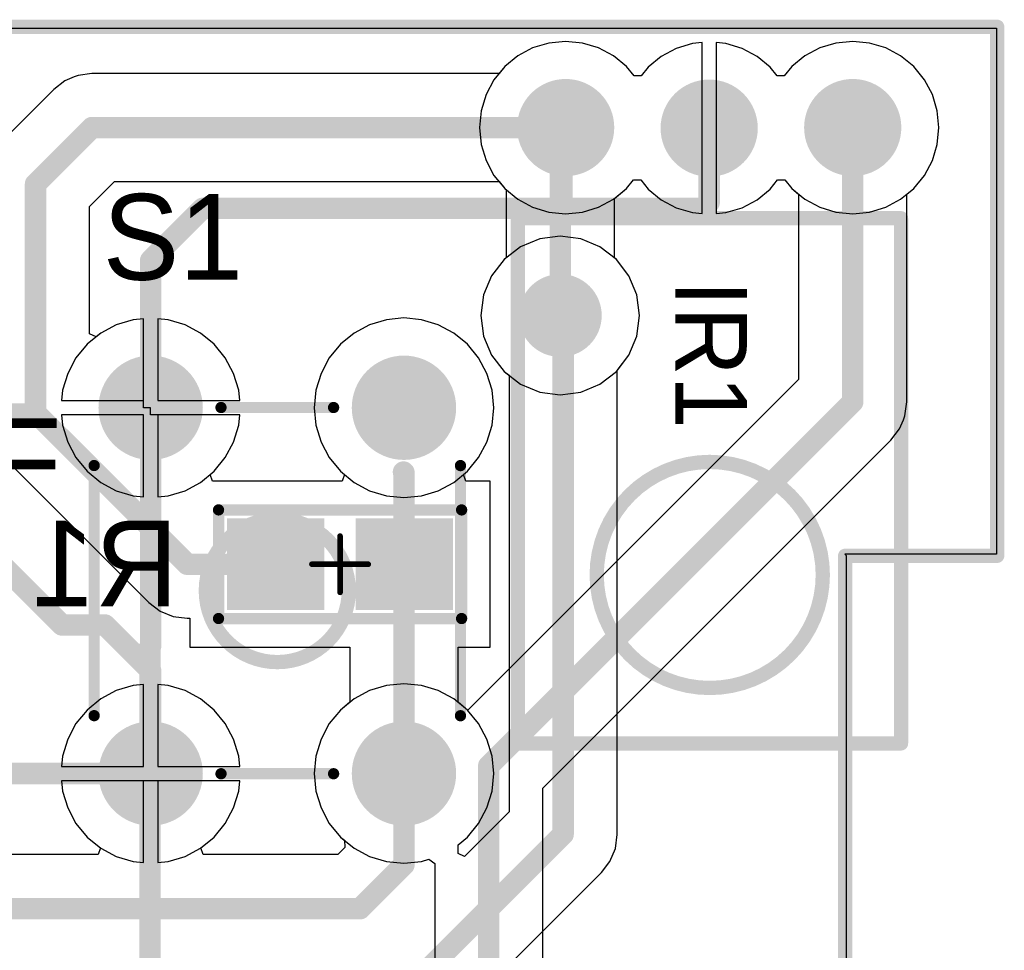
# Model space of a CAD drawing. Extents: x 2 to 5.35, y 2.27 to 3.73.
# Tile 14 of 14: x 4.67 to 5.35, y 3.08 to 3.73. Entities that reach past the tile are written whole.
import ezdxf

# ---------------------------------------------------------------- set-up
doc = ezdxf.new("R2010")
doc.units = 0
doc.layers.get('0').update_dxf_attribs({"linetype": 'CONTINUOUS'})
for name, color, linetype in [('BOTTOMLAYER', 5, 'CONTINUOUS'), ('BOTTOMOVERLAY', 54, 'CONTINUOUS'), ('BOTTOMPASTE', 16, 'CONTINUOUS'), ('BOTTOMSOLDER', 6, 'CONTINUOUS'), ('MECHANICAL15', 56, 'CONTINUOUS'), ('MULTILAYER', 9, 'CONTINUOUS'), ('TOPLAYER', 1, 'CONTINUOUS'), ('TOPOVERLAY', 2, 'CONTINUOUS'), ('TOPSOLDER', 216, 'CONTINUOUS')]:
    doc.layers.add(name, color=color, linetype=linetype)

# ---------------------------------------------------------------- blocks, each defined once
blk = doc.blocks.new('IRM8601S_5')
at = {"layer": 'BOTTOMLAYER', "const_width": 0.03}
for points in [[(0.018463, -0.063385, 1), (0.048463, -0.063385, 1)], [(0.118857, -0.062992, 1), (0.148857, -0.062992, 1)], [(0.219251, -0.063385, 1), (0.249251, -0.063385, 1)]]:
    blk.add_lwpolyline(points, format="xyb", close=True, dxfattribs=at)
at = {"layer": 'BOTTOMSOLDER', "const_width": 0.034}
for points in [[(0.016463, -0.063385, 1), (0.050463, -0.063385, 1)], [(0.116857, -0.062992, 1), (0.150857, -0.062992, 1)], [(0.217251, -0.063385, 1), (0.251251, -0.063385, 1)]]:
    blk.add_lwpolyline(points, format="xyb", close=True, dxfattribs=at)
at = {"layer": 'MULTILAYER', "const_width": 0.03}
for points in [[(0.018463, -0.063385, 1), (0.048463, -0.063385, 1)], [(0.118857, -0.062992, 1), (0.148857, -0.062992, 1)], [(0.219251, -0.063385, 1), (0.249251, -0.063385, 1)]]:
    blk.add_lwpolyline(points, format="xyb", close=True, dxfattribs=at)
at = {"layer": 'TOPLAYER', "const_width": 0.03}
for points in [[(0.018463, -0.063385, 1), (0.048463, -0.063385, 1)], [(0.118857, -0.062992, 1), (0.148857, -0.062992, 1)], [(0.219251, -0.063385, 1), (0.249251, -0.063385, 1)]]:
    blk.add_lwpolyline(points, format="xyb", close=True, dxfattribs=at)
at = {"layer": 'TOPOVERLAY', "const_width": 0.01}
for points in [[(-0.000317, 0.367457), (-0.000317, 0.000078)], [(0.267637, 0.367457), (-0.000317, 0.367457)], [(0.267637, 0.367457), (0.267637, 0.000078)], [(0.267637, 0.000078), (-0.000317, 0.000078)], [(0.033463, 0.000078), (0.033463, -0.063385)], [(0.133857, 0.000078), (0.133857, -0.062992)], [(0.234251, 0.000078), (0.234251, -0.063385)]]:
    blk.add_lwpolyline(points, dxfattribs=at)
at = {"layer": 'TOPOVERLAY'}
for points, const_width in [([(-0.002817, 0.367457, 1), (0.002183, 0.367457, 1)], 0.005), ([(-0.002817, 0.367457, 1), (0.002183, 0.367457, 1)], 0.005), ([(0.265137, 0.367457, 1), (0.270137, 0.367457, 1)], 0.005), ([(0.265137, 0.367457, 1), (0.270137, 0.367457, 1)], 0.005), ([(0.21254, 0.249606, 1), (0.054389, 0.249606, 1)], 0.01), ([(0.051889, 0.249606, 1), (0.056889, 0.249606, 1)], 0.005), ([(0.21004, 0.249606, 1), (0.21504, 0.249606, 1)], 0.005), ([(-0.002817, 0.000078, 1), (0.002183, 0.000078, 1)], 0.005), ([(-0.002817, 0.000078, 1), (0.002183, 0.000078, 1)], 0.005), ([(0.030963, 0.000078, 1), (0.035963, 0.000078, 1)], 0.005), ([(0.131357, 0.000078, 1), (0.136357, 0.000078, 1)], 0.005), ([(0.231751, 0.000078, 1), (0.236751, 0.000078, 1)], 0.005), ([(0.265137, 0.000078, 1), (0.270137, 0.000078, 1)], 0.005), ([(0.265137, 0.000078, 1), (0.270137, 0.000078, 1)], 0.005), ([(0.030963, -0.063385, 1), (0.035963, -0.063385, 1)], 0.005), ([(0.131357, -0.062992, 1), (0.136357, -0.062992, 1)], 0.005), ([(0.231751, -0.063385, 1), (0.236751, -0.063385, 1)], 0.005)]:
    blk.add_lwpolyline(points, format="xyb", close=True, dxfattribs=dict(at, const_width=const_width))
at = {"layer": 'TOPSOLDER', "const_width": 0.034}
for points in [[(0.016463, -0.063385, 1), (0.050463, -0.063385, 1)], [(0.116857, -0.062992, 1), (0.150857, -0.062992, 1)], [(0.217251, -0.063385, 1), (0.251251, -0.063385, 1)]]:
    blk.add_lwpolyline(points, format="xyb", close=True, dxfattribs=at)
blk = doc.blocks.new('TACTSWITCH_7')
at = {"layer": 'BOTTOMLAYER', "const_width": 0.0325}
for points in [[(-0.104831, 0.127951, 1), (-0.072332, 0.127951, 1)], [(0.072334, 0.127951, 1), (0.104834, 0.127951, 1)], [(-0.104831, -0.127953, 1), (-0.072332, -0.127953, 1)], [(0.072334, -0.127953, 1), (0.104834, -0.127953, 1)]]:
    blk.add_lwpolyline(points, format="xyb", close=True, dxfattribs=at)
at = {"layer": 'BOTTOMSOLDER', "const_width": 0.0365}
for points in [[(-0.106831, 0.127951, 1), (-0.070332, 0.127951, 1)], [(0.070334, 0.127951, 1), (0.106834, 0.127951, 1)], [(-0.106831, -0.127953, 1), (-0.070332, -0.127953, 1)], [(0.070334, -0.127953, 1), (0.106834, -0.127953, 1)]]:
    blk.add_lwpolyline(points, format="xyb", close=True, dxfattribs=at)
at = {"layer": 'MULTILAYER', "const_width": 0.0325}
for points in [[(-0.104831, 0.127951, 1), (-0.072332, 0.127951, 1)], [(0.072334, 0.127951, 1), (0.104834, 0.127951, 1)], [(-0.104831, -0.127953, 1), (-0.072332, -0.127953, 1)], [(0.072334, -0.127953, 1), (0.104834, -0.127953, 1)]]:
    blk.add_lwpolyline(points, format="xyb", close=True, dxfattribs=at)
at = {"layer": 'TOPLAYER', "const_width": 0.0325}
for points in [[(-0.104831, 0.127951, 1), (-0.072332, 0.127951, 1)], [(0.072334, 0.127951, 1), (0.104834, 0.127951, 1)], [(-0.104831, -0.127953, 1), (-0.072332, -0.127953, 1)], [(0.072334, -0.127953, 1), (0.104834, -0.127953, 1)]]:
    blk.add_lwpolyline(points, format="xyb", close=True, dxfattribs=at)
at = {"layer": 'TOPOVERLAY', "const_width": 0.007874}
for points in [[(-0.03937, 0.128109), (0.039371, 0.128109)], [(-0.128109, -0.087481), (-0.128109, 0.087519)], [(0.12811, -0.087521), (0.12811, 0.087479)], [(-0.03937, -0.128111), (0.039371, -0.128111)]]:
    blk.add_lwpolyline(points, dxfattribs=at)
at = {"layer": 'TOPOVERLAY'}
for points, const_width in [([(-0.041338, 0.128109, 1), (-0.037401, 0.128109, 1)], 0.003937), ([(0.037402, 0.128109, 1), (0.041339, 0.128109, 1)], 0.003937), ([(-0.130078, 0.087519, 1), (-0.126141, 0.087519, 1)], 0.003937), ([(0.126142, 0.087479, 1), (0.130079, 0.087479, 1)], 0.003937), ([(0.05, 0, 1), (-0.05, 0, 1)], 0.01), ([(-0.0525, 0, 1), (-0.0475, 0, 1)], 0.005), ([(0.0475, 0, 1), (0.0525, 0, 1)], 0.005), ([(-0.130078, -0.087481, 1), (-0.126141, -0.087481, 1)], 0.003937), ([(0.126142, -0.087521, 1), (0.130079, -0.087521, 1)], 0.003937), ([(-0.041338, -0.128111, 1), (-0.037401, -0.128111, 1)], 0.003937), ([(0.037402, -0.128111, 1), (0.041339, -0.128111, 1)], 0.003937)]:
    blk.add_lwpolyline(points, format="xyb", close=True, dxfattribs=dict(at, const_width=const_width))
at = {"layer": 'TOPSOLDER', "const_width": 0.0365}
for points in [[(-0.106831, 0.127951, 1), (-0.070332, 0.127951, 1)], [(0.070334, 0.127951, 1), (0.106834, 0.127951, 1)], [(-0.106831, -0.127953, 1), (-0.070332, -0.127953, 1)], [(0.070334, -0.127953, 1), (0.106834, -0.127953, 1)]]:
    blk.add_lwpolyline(points, format="xyb", close=True, dxfattribs=at)
blk = doc.blocks.new('0805_B_19')
at = {"layer": 'BOTTOMLAYER'}
for points in [[(-0.075001, -0.027999), (-0.015001, -0.027999), (-0.075001, 0.028001), (-0.015001, 0.028001)], [(0.014999, -0.027999), (0.074999, -0.027999), (0.014999, 0.028001), (0.074999, 0.028001)]]:
    blk.add_solid(points, dxfattribs=at)
at = {"layer": 'BOTTOMOVERLAY', "const_width": 0.007874}
for points in [[(0.084999, 0.038001), (-0.085001, 0.038001)], [(-0.085001, 0.038001), (-0.085001, -0.037999)], [(0.084999, 0.038001), (0.084999, -0.037999)], [(0.084999, -0.037999), (-0.085001, -0.037999)]]:
    blk.add_lwpolyline(points, dxfattribs=at)
at = {"layer": 'BOTTOMOVERLAY', "const_width": 0.003937}
for points in [[(-0.086969, 0.038001, 1), (-0.083032, 0.038001, 1)], [(-0.086969, 0.038001, 1), (-0.083032, 0.038001, 1)], [(0.083031, 0.038001, 1), (0.086968, 0.038001, 1)], [(0.083031, 0.038001, 1), (0.086968, 0.038001, 1)], [(-0.086969, -0.037999, 1), (-0.083032, -0.037999, 1)], [(-0.086969, -0.037999, 1), (-0.083032, -0.037999, 1)], [(0.083031, -0.037999, 1), (0.086968, -0.037999, 1)], [(0.083031, -0.037999, 1), (0.086968, -0.037999, 1)]]:
    blk.add_lwpolyline(points, format="xyb", close=True, dxfattribs=at)
at = {"layer": 'BOTTOMPASTE'}
for points in [[(-0.075001, -0.027999), (-0.015001, -0.027999), (-0.075001, 0.028001), (-0.015001, 0.028001)], [(0.014999, -0.027999), (0.074999, -0.027999), (0.014999, 0.028001), (0.074999, 0.028001)]]:
    blk.add_solid(points, dxfattribs=at)
at = {"layer": 'BOTTOMSOLDER'}
for points in [[(-0.079001, -0.031999), (-0.011001, -0.031999), (-0.079001, 0.032001), (-0.011001, 0.032001)], [(0.010999, -0.031999), (0.078999, -0.031999), (0.010999, 0.032001), (0.078999, 0.032001)]]:
    blk.add_solid(points, dxfattribs=at)
at = {"layer": 'MECHANICAL15', "const_width": 0.003937}
for points in [[(-0.000001, 0.019685), (-0.000001, -0.019685)], [(0.019683, 0.000001), (-0.019687, 0.000001)]]:
    blk.add_lwpolyline(points, dxfattribs=at)
at = {"layer": 'MECHANICAL15', "const_width": 0.001969}
for points in [[(-0.000985, 0.019685, 1), (0.000983, 0.019685, 1)], [(-0.020671, 0.000001, 1), (-0.018703, 0.000001, 1)], [(0.018699, 0.000001, 1), (0.020667, 0.000001, 1)], [(-0.000985, -0.019685, 1), (0.000983, -0.019685, 1)]]:
    blk.add_lwpolyline(points, format="xyb", close=True, dxfattribs=at)

msp = doc.modelspace()

# ---------------------------------------------------------------- linework, layer by layer
at = {"layer": 'BOTTOMLAYER'}
for p, q in [((4.099024, 3.729), (5.349, 3.729)), ((5.349, 3.729), (5.349, 3.361)), ((5.047762, 3.719778), (5.036, 3.71862)), ((5.059524, 3.71862), (5.047762, 3.719778)), ((5.143156, 3.718892), (5.136394, 3.718226)), ((5.143156, 3.659084), (5.143156, 3.718892)), ((5.159918, 3.718226), (5.153156, 3.718892)), ((5.153156, 3.718892), (5.153156, 3.659084)), ((5.24855, 3.719778), (5.236788, 3.71862)), ((5.260312, 3.71862), (5.24855, 3.719778)), ((5.02469, 3.715189), (5.014266, 3.709618)), ((5.036, 3.71862), (5.02469, 3.715189)), ((5.070834, 3.715189), (5.059524, 3.71862)), ((5.081258, 3.709618), (5.070834, 3.715189)), ((5.125084, 3.714795), (5.114661, 3.709224)), ((5.136394, 3.718226), (5.125084, 3.714795)), ((5.171228, 3.714795), (5.159918, 3.718226)), ((5.181652, 3.709224), (5.171228, 3.714795)), ((5.225478, 3.715189), (5.215054, 3.709618)), ((5.236788, 3.71862), (5.225478, 3.715189)), ((5.271622, 3.715189), (5.260312, 3.71862)), ((5.282045, 3.709618), (5.271622, 3.715189)), ((5.014266, 3.709618), (5.00513, 3.70212)), ((5.090394, 3.70212), (5.081258, 3.709618)), ((5.114661, 3.709224), (5.105524, 3.701726)), ((5.190788, 3.701726), (5.181652, 3.709224)), ((5.215054, 3.709618), (5.205918, 3.70212)), ((5.291182, 3.70212), (5.282045, 3.709618)), ((5.00513, 3.70212), (5.001184, 3.697312)), ((5.095621, 3.695751), (5.090394, 3.70212)), ((5.105524, 3.701726), (5.100621, 3.695751)), ((5.195691, 3.695751), (5.190788, 3.701726)), ((5.205918, 3.70212), (5.200691, 3.695751)), ((5.29868, 3.692983), (5.291182, 3.70212)), ((4.697576, 3.692244), (4.689743, 3.686233)), ((4.704027, 3.694916), (4.697576, 3.692244)), ((4.706698, 3.696023), (4.704027, 3.694916)), ((4.716488, 3.697312), (4.706698, 3.696023)), ((5.001184, 3.697312), (4.716488, 3.697312)), ((5.100621, 3.695751), (5.095621, 3.695751)), ((5.200691, 3.695751), (5.195691, 3.695751)), ((5.304251, 3.68256), (5.29868, 3.692983)), ((4.689743, 3.686233), (4.650255, 3.646745)), ((5.307682, 3.67125), (5.304251, 3.68256)), ((5.30884, 3.659488), (5.307682, 3.67125)), ((5.143156, 3.599296), (5.143156, 3.659084)), ((5.153156, 3.659084), (5.153156, 3.599296)), ((5.307682, 3.647726), (5.30884, 3.659488)), ((5.304251, 3.636416), (5.307682, 3.647726)), ((5.29868, 3.625993), (5.304251, 3.636416)), ((5.090394, 3.616856), (5.095297, 3.622831)), ((5.095297, 3.622831), (5.100297, 3.622831)), ((5.100297, 3.622831), (5.105524, 3.616462)), ((5.190788, 3.616462), (5.196015, 3.622831)), ((5.196015, 3.622831), (5.201015, 3.622831)), ((5.201015, 3.622831), (5.205918, 3.616856)), ((5.291182, 3.616856), (5.29868, 3.625993)), ((4.714824, 3.604333), (4.732155, 3.621664)), ((4.732155, 3.621664), (5.001184, 3.621664)), ((5.001184, 3.621664), (5.00513, 3.616856)), ((5.00513, 3.616856), (5.014266, 3.609358)), ((5.081258, 3.609358), (5.090394, 3.616856)), ((5.105524, 3.616462), (5.114661, 3.608964)), ((5.181652, 3.608964), (5.190788, 3.616462)), ((5.205918, 3.616856), (5.215054, 3.609358)), ((5.282045, 3.609358), (5.291182, 3.616856)), ((5.014266, 3.609358), (5.02469, 3.603787)), ((5.070834, 3.603787), (5.081258, 3.609358)), ((5.114661, 3.608964), (5.125084, 3.603393)), ((5.171228, 3.603393), (5.181652, 3.608964)), ((5.215054, 3.609358), (5.225478, 3.603787)), ((5.271622, 3.603787), (5.282045, 3.609358)), ((4.714824, 3.515134), (4.714824, 3.604333)), ((5.02469, 3.603787), (5.036, 3.600356)), ((5.059524, 3.600356), (5.070834, 3.603787)), ((5.125084, 3.603393), (5.136394, 3.599962)), ((5.159918, 3.599962), (5.171228, 3.603393)), ((5.225478, 3.603787), (5.236788, 3.600356)), ((5.260312, 3.600356), (5.271622, 3.603787)), ((5.036, 3.600356), (5.047762, 3.599198)), ((5.047762, 3.599198), (5.059524, 3.600356)), ((5.136394, 3.599962), (5.143156, 3.599296)), ((5.153156, 3.599296), (5.159918, 3.599962)), ((5.236788, 3.600356), (5.24855, 3.599198)), ((5.24855, 3.599198), (5.260312, 3.600356)), ((5.029642, 3.581584), (5.016263, 3.576042)), ((5.044, 3.583475), (5.029642, 3.581584)), ((5.058358, 3.581584), (5.044, 3.583475)), ((5.071737, 3.576042), (5.058358, 3.581584)), ((5.016263, 3.576042), (5.004773, 3.567226)), ((5.083227, 3.567226), (5.071737, 3.576042)), ((5.004773, 3.567226), (4.995958, 3.555737)), ((5.092042, 3.555737), (5.083227, 3.567226)), ((4.995958, 3.555737), (4.990416, 3.542358)), ((5.097584, 3.542358), (5.092042, 3.555737)), ((4.990416, 3.542358), (4.988525, 3.528)), ((5.099475, 3.528), (5.097584, 3.542358)), ((4.934682, 3.526273), (4.92243, 3.525067)), ((4.946934, 3.525067), (4.934682, 3.526273)), ((4.988525, 3.528), (4.990416, 3.513642)), ((5.097584, 3.513642), (5.099475, 3.528)), ((4.733483, 3.521493), (4.722625, 3.515689)), ((4.745264, 3.525067), (4.733483, 3.521493)), ((4.752516, 3.525781), (4.745264, 3.525067)), ((4.752516, 3.463461), (4.752516, 3.525781)), ((4.769768, 3.525067), (4.762516, 3.525781)), ((4.762516, 3.525781), (4.762516, 3.468471)), ((4.781549, 3.521493), (4.769768, 3.525067)), ((4.792407, 3.515689), (4.781549, 3.521493)), ((4.910649, 3.521493), (4.899791, 3.515689)), ((4.92243, 3.525067), (4.910649, 3.521493)), ((4.958715, 3.521493), (4.946934, 3.525067)), ((4.969573, 3.515689), (4.958715, 3.521493)), ((4.719344, 3.512996), (4.714824, 3.515134)), ((4.722625, 3.515689), (4.719344, 3.512996)), ((4.801924, 3.507879), (4.792407, 3.515689)), ((4.899791, 3.515689), (4.890274, 3.507879)), ((4.97909, 3.507879), (4.969573, 3.515689)), ((4.990416, 3.513642), (4.995958, 3.500263)), ((5.092042, 3.500263), (5.097584, 3.513642)), ((4.809734, 3.498362), (4.801924, 3.507879)), ((4.890274, 3.507879), (4.882464, 3.498362)), ((4.9869, 3.498362), (4.97909, 3.507879)), ((4.995958, 3.500263), (5.004773, 3.488774)), ((5.083824, 3.489552), (5.092042, 3.500263)), ((4.815538, 3.487504), (4.809734, 3.498362)), ((4.882464, 3.498362), (4.87666, 3.487504)), ((4.992704, 3.487504), (4.9869, 3.498362)), ((4.819112, 3.475723), (4.815538, 3.487504)), ((4.87666, 3.487504), (4.873086, 3.475723)), ((4.996278, 3.475723), (4.992704, 3.487504)), ((5.004773, 3.488774), (5.008176, 3.486162)), ((5.008176, 3.486162), (5.008176, 3.180667)), ((5.083824, 3.165), (5.083824, 3.489552)), ((4.819826, 3.468471), (4.819112, 3.475723)), ((4.873086, 3.475723), (4.87188, 3.463471)), ((4.997484, 3.463471), (4.996278, 3.475723)), ((4.762516, 3.468471), (4.819826, 3.468471)), ((4.757506, 3.463461), (4.752516, 3.463461)), ((4.757506, 3.458471), (4.757506, 3.463461)), ((4.819826, 3.458471), (4.757506, 3.458471)), ((4.819112, 3.451219), (4.819826, 3.458471)), ((4.87188, 3.463471), (4.873086, 3.451219)), ((4.996278, 3.451219), (4.997484, 3.463471)), ((4.815538, 3.439438), (4.819112, 3.451219)), ((4.873086, 3.451219), (4.87666, 3.439438)), ((4.992704, 3.439438), (4.996278, 3.451219)), ((4.809734, 3.42858), (4.815538, 3.439438)), ((4.87666, 3.439438), (4.882464, 3.42858)), ((4.9869, 3.42858), (4.992704, 3.439438)), ((4.801924, 3.419063), (4.809734, 3.42858)), ((4.882464, 3.42858), (4.890274, 3.419063)), ((4.97909, 3.419063), (4.9869, 3.42858)), ((4.662333, 3.421176), (4.756255, 3.327254)), ((4.799053, 3.416707), (4.801924, 3.419063)), ((4.800738, 3.411999), (4.799053, 3.416707)), ((4.890274, 3.419063), (4.893145, 3.416707)), ((4.893145, 3.416707), (4.89146, 3.411999)), ((4.976219, 3.416707), (4.97909, 3.419063)), ((4.977904, 3.411999), (4.976219, 3.416707)), ((4.89146, 3.411999), (4.800738, 3.411999)), ((4.995001, 3.411999), (4.977904, 3.411999)), ((4.995001, 3.295999), (4.995001, 3.411999)), ((5.349, 3.361), (5.243, 3.361)), ((5.243, 3.361), (5.244, 3.36)), ((5.244, 3.36), (5.244, 2.416)), ((4.756255, 3.327254), (4.756255, 3.327254)), ((4.756255, 3.327254), (4.756255, 3.327254)), ((4.756255, 3.327254), (4.756255, 3.327254)), ((4.756255, 3.327254), (4.756255, 3.327254)), ((4.756255, 3.327254), (4.756255, 3.327254)), ((4.756255, 3.327254), (4.756255, 3.327254)), ((4.756255, 3.327254), (4.756255, 3.327254)), ((4.756255, 3.327254), (4.756255, 3.327254)), ((4.756255, 3.327254), (4.764089, 3.321243)), ((4.764089, 3.321243), (4.773211, 3.317464)), ((4.773211, 3.317464), (4.783001, 3.316176)), ((4.783001, 3.316176), (4.785001, 3.316176)), ((4.785001, 3.316176), (4.785001, 3.295999)), ((4.785001, 3.295999), (4.896858, 3.295999)), ((4.896858, 3.295999), (4.896858, 3.257379)), ((4.972506, 3.257379), (4.972506, 3.295999)), ((4.972506, 3.295999), (4.995001, 3.295999)), ((4.733483, 3.265589), (4.722625, 3.259785)), ((4.745264, 3.269163), (4.733483, 3.265589)), ((4.752516, 3.269877), (4.745264, 3.269163)), ((4.752516, 3.212567), (4.752516, 3.269877)), ((4.769768, 3.269163), (4.762516, 3.269877)), ((4.762516, 3.269877), (4.762516, 3.212567)), ((4.781549, 3.265589), (4.769768, 3.269163)), ((4.792407, 3.259785), (4.781549, 3.265589)), ((4.722625, 3.259785), (4.713108, 3.251975)), ((4.801924, 3.251975), (4.792407, 3.259785)), ((4.896858, 3.257379), (4.890274, 3.251975)), ((4.97909, 3.251975), (4.972506, 3.257379)), ((4.713108, 3.251975), (4.705298, 3.242458)), ((4.809734, 3.242458), (4.801924, 3.251975)), ((4.890274, 3.251975), (4.882464, 3.242458)), ((4.9869, 3.242458), (4.97909, 3.251975)), ((4.705298, 3.242458), (4.699494, 3.2316)), ((4.815538, 3.2316), (4.809734, 3.242458)), ((4.882464, 3.242458), (4.87666, 3.2316)), ((4.992704, 3.2316), (4.9869, 3.242458)), ((4.699494, 3.2316), (4.69592, 3.219819)), ((4.819112, 3.219819), (4.815538, 3.2316)), ((4.87666, 3.2316), (4.873086, 3.219819)), ((4.996278, 3.219819), (4.992704, 3.2316)), ((4.69592, 3.219819), (4.695206, 3.212567)), ((4.819826, 3.212567), (4.819112, 3.219819)), ((4.873086, 3.219819), (4.87188, 3.207567)), ((4.997484, 3.207567), (4.996278, 3.219819)), ((4.695206, 3.212567), (4.752516, 3.212567)), ((4.762516, 3.212567), (4.819826, 3.212567)), ((4.819826, 3.202567), (4.695206, 3.202567)), ((4.695206, 3.202567), (4.69592, 3.195315)), ((4.819112, 3.195315), (4.819826, 3.202567)), ((4.87188, 3.207567), (4.873086, 3.195315)), ((4.996278, 3.195315), (4.997484, 3.207567)), ((4.69592, 3.195315), (4.699494, 3.183534)), ((4.815538, 3.183534), (4.819112, 3.195315)), ((4.873086, 3.195315), (4.87666, 3.183534)), ((4.992704, 3.183534), (4.996278, 3.195315)), ((4.699494, 3.183534), (4.705298, 3.172676)), ((4.809734, 3.172676), (4.815538, 3.183534)), ((4.87666, 3.183534), (4.882464, 3.172676)), ((4.9869, 3.172676), (4.992704, 3.183534)), ((5.008176, 3.180667), (4.977125, 3.149616)), ((4.705298, 3.172676), (4.713108, 3.163159)), ((4.801924, 3.163159), (4.809734, 3.172676)), ((4.882464, 3.172676), (4.890274, 3.163159)), ((4.97909, 3.163159), (4.9869, 3.172676)), ((4.713108, 3.163159), (4.722402, 3.155531)), ((4.79263, 3.155531), (4.801924, 3.163159)), ((4.890274, 3.163159), (4.893105, 3.160835)), ((4.972506, 3.157755), (4.97909, 3.163159)), ((5.082535, 3.155211), (5.083824, 3.165)), ((4.722402, 3.155531), (4.720718, 3.150824)), ((4.794314, 3.150824), (4.79263, 3.155531)), ((4.893351, 3.155841), (4.888333, 3.150824)), ((4.893105, 3.160835), (4.893351, 3.155841)), ((4.972506, 3.151529), (4.972506, 3.157755)), ((5.078756, 3.146088), (5.082535, 3.15521)), ((5.082535, 3.15521), (5.082535, 3.155211)), ((5.082535, 3.155211), (5.082535, 3.155211)), ((5.082535, 3.155211), (5.082535, 3.155211)), ((5.082535, 3.155211), (5.082535, 3.155211)), ((5.082535, 3.155211), (5.082535, 3.155211)), ((5.082535, 3.155211), (5.082535, 3.155211)), ((5.082535, 3.155211), (5.082535, 3.155211)), ((5.082535, 3.155211), (5.082535, 3.155211)), ((5.082535, 3.15521), (5.082535, 3.15521)), ((5.082535, 3.15521), (5.082535, 3.15521)), ((5.082535, 3.15521), (5.082535, 3.15521)), ((5.082535, 3.15521), (5.082535, 3.15521)), ((5.082535, 3.15521), (5.082535, 3.15521)), ((5.082535, 3.15521), (5.082535, 3.15521)), ((5.082535, 3.15521), (5.082535, 3.15521)), ((5.082535, 3.15521), (5.082535, 3.15521)), ((5.082535, 3.15521), (5.082535, 3.15521)), ((5.082535, 3.15521), (5.082535, 3.15521)), ((5.082535, 3.15521), (5.082535, 3.15521)), ((5.082535, 3.15521), (5.082535, 3.15521)), ((5.082535, 3.15521), (5.082535, 3.15521)), ((5.082535, 3.15521), (5.082535, 3.15521)), ((5.082535, 3.15521), (5.082535, 3.15521)), ((5.082535, 3.15521), (5.082535, 3.15521)), ((5.082535, 3.15521), (5.082535, 3.15521)), ((5.082535, 3.15521), (5.082535, 3.15521)), ((5.082535, 3.15521), (5.082535, 3.15521)), ((5.082535, 3.15521), (5.082535, 3.15521)), ((5.082535, 3.15521), (5.082535, 3.15521)), ((5.082535, 3.15521), (5.082535, 3.15521)), ((5.082535, 3.15521), (5.082535, 3.15521)), ((5.082535, 3.15521), (5.082535, 3.15521)), ((5.082535, 3.15521), (5.082535, 3.15521)), ((5.082535, 3.15521), (5.082535, 3.15521)), ((5.082535, 3.15521), (5.082535, 3.15521)), ((4.720718, 3.150824), (4.039022, 3.150824)), ((4.888333, 3.150824), (4.794314, 3.150824)), ((4.977125, 3.149616), (4.972506, 3.151529)), ((5.072745, 3.138255), (5.078756, 3.146088)), ((4.88219, 2.947699), (5.072745, 3.138255))]:
    msp.add_line(p, q, dxfattribs=at)
at = {"layer": 'BOTTOMLAYER', "const_width": 0.015}
for points in [[(4.677, 3.62), (4.716488, 3.659488)], [(4.716488, 3.659488), (5.047762, 3.659488)], [(5.148156, 3.607156), (5.148156, 3.659094)], [(4.677, 3.482), (4.677, 3.62)], [(4.757516, 3.566516), (4.794, 3.603)], [(4.794, 3.603), (5.144, 3.603)], [(5.144, 3.603), (5.148156, 3.607156)], [(4.757516, 3.463471), (4.757516, 3.566516)], [(5.038, 3.525), (5.046, 3.517)], [(5.046, 3.165), (5.046, 3.517)], [(4.677, 3.46), (4.677, 3.482)], [(4.309, 3.459), (4.677, 3.459)], [(4.677, 3.46), (4.783001, 3.353999)], [(4.934366, 3.418476), (4.934682, 3.41816)], [(4.934682, 3.143682), (4.934682, 3.41816)], [(4.622, 3.385), (4.6955, 3.3115)], [(4.783001, 3.353999), (4.845001, 3.353999)], [(4.6955, 3.3115), (4.7255, 3.3115)], [(4.7255, 3.3115), (4.757516, 3.279484)], [(4.757516, 3.207567), (4.757516, 3.279484)], [(4.844366, 2.963366), (5.046, 3.165)], [(4.904, 3.113), (4.934682, 3.143682)], [(4.023355, 3.113), (4.904, 3.113)]]:
    msp.add_lwpolyline(points, dxfattribs=at)
at = {"layer": 'BOTTOMLAYER'}
for points, const_width in [([(4.712738, 3.659488, 1), (4.720238, 3.659488, 1)], 0.0075), ([(4.712738, 3.659488, 1), (4.720238, 3.659488, 1)], 0.0075), ([(5.044012, 3.659488, 1), (5.051512, 3.659488, 1)], 0.0075), ([(5.144406, 3.659094, 1), (5.151906, 3.659094, 1)], 0.0075), ([(4.67325, 3.62, 1), (4.68075, 3.62, 1)], 0.0075), ([(4.67325, 3.62, 1), (4.68075, 3.62, 1)], 0.0075), ([(4.79025, 3.603, 1), (4.79775, 3.603, 1)], 0.0075), ([(4.79025, 3.603, 1), (4.79775, 3.603, 1)], 0.0075), ([(5.14025, 3.603, 1), (5.14775, 3.603, 1)], 0.0075), ([(5.14025, 3.603, 1), (5.14775, 3.603, 1)], 0.0075), ([(5.144406, 3.607156, 1), (5.151906, 3.607156, 1)], 0.0075), ([(5.144406, 3.607156, 1), (5.151906, 3.607156, 1)], 0.0075), ([(4.753766, 3.566516, 1), (4.761266, 3.566516, 1)], 0.0075), ([(4.753766, 3.566516, 1), (4.761266, 3.566516, 1)], 0.0075), ([(5.0315, 3.528, 1), (5.0565, 3.528, 1)], 0.025), ([(5.03425, 3.525, 1), (5.04175, 3.525, 1)], 0.0075), ([(5.04225, 3.517, 1), (5.04975, 3.517, 1)], 0.0075), ([(5.04225, 3.517, 1), (5.04975, 3.517, 1)], 0.0075), ([(4.67325, 3.482, 1), (4.68075, 3.482, 1)], 0.0075), ([(4.67325, 3.482, 1), (4.68075, 3.482, 1)], 0.0075), ([(4.753766, 3.463471, 1), (4.761266, 3.463471, 1)], 0.0075), ([(4.67325, 3.46, 1), (4.68075, 3.46, 1)], 0.0075), ([(4.67325, 3.46, 1), (4.68075, 3.46, 1)], 0.0075), ([(4.67325, 3.459, 1), (4.68075, 3.459, 1)], 0.0075), ([(4.930616, 3.418476, 1), (4.938116, 3.418476, 1)], 0.0075), ([(4.930932, 3.41816, 1), (4.938432, 3.41816, 1)], 0.0075), ([(4.930932, 3.41816, 1), (4.938432, 3.41816, 1)], 0.0075), ([(4.779251, 3.353999, 1), (4.786751, 3.353999, 1)], 0.0075), ([(4.779251, 3.353999, 1), (4.786751, 3.353999, 1)], 0.0075), ([(4.841251, 3.353999, 1), (4.848751, 3.353999, 1)], 0.0075), ([(4.69175, 3.3115, 1), (4.69925, 3.3115, 1)], 0.0075), ([(4.69175, 3.3115, 1), (4.69925, 3.3115, 1)], 0.0075), ([(4.72175, 3.3115, 1), (4.72925, 3.3115, 1)], 0.0075), ([(4.72175, 3.3115, 1), (4.72925, 3.3115, 1)], 0.0075), ([(4.753766, 3.279484, 1), (4.761266, 3.279484, 1)], 0.0075), ([(4.753766, 3.279484, 1), (4.761266, 3.279484, 1)], 0.0075), ([(4.753766, 3.207567, 1), (4.761266, 3.207567, 1)], 0.0075), ([(5.04225, 3.165, 1), (5.04975, 3.165, 1)], 0.0075), ([(5.04225, 3.165, 1), (5.04975, 3.165, 1)], 0.0075), ([(4.930932, 3.143682, 1), (4.938432, 3.143682, 1)], 0.0075), ([(4.930932, 3.143682, 1), (4.938432, 3.143682, 1)], 0.0075), ([(4.90025, 3.113, 1), (4.90775, 3.113, 1)], 0.0075), ([(4.90025, 3.113, 1), (4.90775, 3.113, 1)], 0.0075)]:
    msp.add_lwpolyline(points, format="xyb", close=True, dxfattribs=dict(at, const_width=const_width))
at = {"layer": 'BOTTOMSOLDER', "const_width": 0.029}
msp.add_lwpolyline([(5.0295, 3.528, 1), (5.0585, 3.528, 1)], format="xyb", close=True, dxfattribs=at)
at = {"layer": 'MULTILAYER', "const_width": 0.025}
msp.add_lwpolyline([(5.0315, 3.528, 1), (5.0565, 3.528, 1)], format="xyb", close=True, dxfattribs=at)
at = {"layer": 'TOPLAYER'}
for p, q in [((2.004, 3.729), (5.349, 3.729)), ((5.349, 3.729), (5.349, 3.361)), ((5.047762, 3.719778), (5.036, 3.71862)), ((5.059524, 3.71862), (5.047762, 3.719778)), ((5.143156, 3.718892), (5.136394, 3.718226)), ((5.143156, 3.659084), (5.143156, 3.718892)), ((5.159918, 3.718226), (5.153156, 3.718892)), ((5.153156, 3.718892), (5.153156, 3.659084)), ((5.24855, 3.719778), (5.236788, 3.71862)), ((5.260312, 3.71862), (5.24855, 3.719778)), ((5.02469, 3.715189), (5.014266, 3.709618)), ((5.036, 3.71862), (5.02469, 3.715189)), ((5.070834, 3.715189), (5.059524, 3.71862)), ((5.081258, 3.709618), (5.070834, 3.715189)), ((5.125084, 3.714795), (5.114661, 3.709224)), ((5.136394, 3.718226), (5.125084, 3.714795)), ((5.171228, 3.714795), (5.159918, 3.718226)), ((5.181652, 3.709224), (5.171228, 3.714795)), ((5.225478, 3.715189), (5.215054, 3.709618)), ((5.236788, 3.71862), (5.225478, 3.715189)), ((5.271622, 3.715189), (5.260312, 3.71862)), ((5.282045, 3.709618), (5.271622, 3.715189)), ((5.014266, 3.709618), (5.00513, 3.70212)), ((5.090394, 3.70212), (5.081258, 3.709618)), ((5.114661, 3.709224), (5.105524, 3.701726)), ((5.190788, 3.701726), (5.181652, 3.709224)), ((5.215054, 3.709618), (5.205918, 3.70212)), ((5.291182, 3.70212), (5.282045, 3.709618)), ((5.00513, 3.70212), (4.997632, 3.692983)), ((5.095621, 3.695751), (5.090394, 3.70212)), ((5.105524, 3.701726), (5.100621, 3.695751)), ((5.195691, 3.695751), (5.190788, 3.701726)), ((5.205918, 3.70212), (5.200691, 3.695751)), ((5.29868, 3.692983), (5.291182, 3.70212)), ((4.997632, 3.692983), (4.992061, 3.68256)), ((5.100621, 3.695751), (5.095621, 3.695751)), ((5.200691, 3.695751), (5.195691, 3.695751)), ((5.304251, 3.68256), (5.29868, 3.692983)), ((4.992061, 3.68256), (4.98863, 3.67125)), ((5.307682, 3.67125), (5.304251, 3.68256)), ((4.98863, 3.67125), (4.987472, 3.659488)), ((5.30884, 3.659488), (5.307682, 3.67125)), ((4.987472, 3.659488), (4.98863, 3.647726)), ((5.143156, 3.599296), (5.143156, 3.659084)), ((5.153156, 3.659084), (5.153156, 3.599296)), ((5.307682, 3.647726), (5.30884, 3.659488)), ((4.98863, 3.647726), (4.992061, 3.636416)), ((5.304251, 3.636416), (5.307682, 3.647726)), ((4.992061, 3.636416), (4.997632, 3.625993)), ((5.29868, 3.625993), (5.304251, 3.636416)), ((4.997632, 3.625993), (5.00513, 3.616856)), ((5.090394, 3.616856), (5.095297, 3.622831)), ((5.095297, 3.622831), (5.100297, 3.622831)), ((5.100297, 3.622831), (5.105524, 3.616462)), ((5.190788, 3.616462), (5.196015, 3.622831)), ((5.196015, 3.622831), (5.201015, 3.622831)), ((5.201015, 3.622831), (5.205918, 3.616856)), ((5.291182, 3.616856), (5.29868, 3.625993)), ((5.00513, 3.616856), (5.006176, 3.615998)), ((5.006176, 3.615998), (5.006176, 3.568303)), ((5.081824, 3.609823), (5.090394, 3.616856)), ((5.105524, 3.616462), (5.114661, 3.608964)), ((5.181652, 3.608964), (5.190788, 3.616462)), ((5.205918, 3.616856), (5.210726, 3.61291)), ((5.286374, 3.61291), (5.291182, 3.616856)), ((5.081824, 3.568303), (5.081824, 3.609823)), ((5.114661, 3.608964), (5.125084, 3.603393)), ((5.171228, 3.603393), (5.181652, 3.608964)), ((5.210726, 3.61291), (5.210726, 3.483217)), ((5.286374, 3.46755), (5.286374, 3.61291)), ((5.125084, 3.603393), (5.136394, 3.599962)), ((5.159918, 3.599962), (5.171228, 3.603393)), ((5.136394, 3.599962), (5.143156, 3.599296)), ((5.153156, 3.599296), (5.159918, 3.599962)), ((5.006176, 3.568303), (5.004773, 3.567226)), ((5.083227, 3.567226), (5.081824, 3.568303)), ((5.004773, 3.567226), (4.995958, 3.555737)), ((5.092042, 3.555737), (5.083227, 3.567226)), ((4.995958, 3.555737), (4.990416, 3.542358)), ((5.097584, 3.542358), (5.092042, 3.555737)), ((4.990416, 3.542358), (4.988525, 3.528)), ((5.099475, 3.528), (5.097584, 3.542358)), ((4.934682, 3.526273), (4.92243, 3.525067)), ((4.946934, 3.525067), (4.934682, 3.526273)), ((4.988525, 3.528), (4.990416, 3.513642)), ((5.097584, 3.513642), (5.099475, 3.528)), ((4.733483, 3.521493), (4.722625, 3.515689)), ((4.745264, 3.525067), (4.733483, 3.521493)), ((4.752516, 3.525781), (4.745264, 3.525067)), ((4.752516, 3.468471), (4.752516, 3.525781)), ((4.769768, 3.525067), (4.762516, 3.525781)), ((4.762516, 3.525781), (4.762516, 3.468471)), ((4.781549, 3.521493), (4.769768, 3.525067)), ((4.792407, 3.515689), (4.781549, 3.521493)), ((4.910649, 3.521493), (4.899791, 3.515689)), ((4.92243, 3.525067), (4.910649, 3.521493)), ((4.958715, 3.521493), (4.946934, 3.525067)), ((4.969573, 3.515689), (4.958715, 3.521493)), ((4.722625, 3.515689), (4.713108, 3.507879)), ((4.801924, 3.507879), (4.792407, 3.515689)), ((4.899791, 3.515689), (4.890274, 3.507879)), ((4.97909, 3.507879), (4.969573, 3.515689)), ((4.990416, 3.513642), (4.995958, 3.500263)), ((5.092042, 3.500263), (5.097584, 3.513642)), ((4.713108, 3.507879), (4.705298, 3.498362)), ((4.809734, 3.498362), (4.801924, 3.507879)), ((4.890274, 3.507879), (4.882464, 3.498362)), ((4.9869, 3.498362), (4.97909, 3.507879)), ((4.995958, 3.500263), (5.004773, 3.488774)), ((5.083227, 3.488774), (5.092042, 3.500263)), ((4.705298, 3.498362), (4.699494, 3.487504)), ((4.815538, 3.487504), (4.809734, 3.498362)), ((4.882464, 3.498362), (4.87666, 3.487504)), ((4.992704, 3.487504), (4.9869, 3.498362)), ((4.699494, 3.487504), (4.69592, 3.475723)), ((4.819112, 3.475723), (4.815538, 3.487504)), ((4.87666, 3.487504), (4.873086, 3.475723)), ((4.996278, 3.475723), (4.992704, 3.487504)), ((5.004773, 3.488774), (5.016263, 3.479958)), ((5.071737, 3.479958), (5.083227, 3.488774)), ((5.210726, 3.483217), (4.979466, 3.251957)), ((5.016263, 3.479958), (5.029642, 3.474416)), ((5.058358, 3.474416), (5.071737, 3.479958)), ((4.69592, 3.475723), (4.695206, 3.468471)), ((4.819826, 3.468471), (4.819112, 3.475723)), ((4.873086, 3.475723), (4.87188, 3.463471)), ((4.997484, 3.463471), (4.996278, 3.475723)), ((5.029642, 3.474416), (5.044, 3.472525)), ((5.044, 3.472525), (5.058358, 3.474416)), ((4.695206, 3.468471), (4.752516, 3.468471)), ((4.762516, 3.468471), (4.819826, 3.468471)), ((5.285085, 3.457761), (5.286374, 3.46755)), ((4.752516, 3.458471), (4.695206, 3.458471)), ((4.695206, 3.458471), (4.69592, 3.451219)), ((4.752516, 3.401161), (4.752516, 3.458471)), ((4.819826, 3.458471), (4.762516, 3.458471)), ((4.762516, 3.458471), (4.762516, 3.401161)), ((4.819112, 3.451219), (4.819826, 3.458471)), ((4.87188, 3.463471), (4.873086, 3.451219)), ((4.996278, 3.451219), (4.997484, 3.463471)), ((5.283978, 3.455089), (5.285085, 3.457761)), ((4.69592, 3.451219), (4.699494, 3.439438)), ((4.815538, 3.439438), (4.819112, 3.451219)), ((4.873086, 3.451219), (4.87666, 3.439438)), ((4.992704, 3.439438), (4.996278, 3.451219)), ((5.281306, 3.448638), (5.283978, 3.455089)), ((5.275295, 3.440805), (5.281306, 3.448638)), ((4.699494, 3.439438), (4.705298, 3.42858)), ((4.809734, 3.42858), (4.815538, 3.439438)), ((4.87666, 3.439438), (4.882464, 3.42858)), ((4.9869, 3.42858), (4.992704, 3.439438)), ((5.031824, 3.197333), (5.275295, 3.440805)), ((4.705298, 3.42858), (4.713108, 3.419063)), ((4.801924, 3.419063), (4.809734, 3.42858)), ((4.882464, 3.42858), (4.890274, 3.419063)), ((4.97909, 3.419063), (4.9869, 3.42858)), ((4.713108, 3.419063), (4.722625, 3.411253)), ((4.792407, 3.411253), (4.801924, 3.419063)), ((4.890274, 3.419063), (4.899791, 3.411253)), ((4.969573, 3.411253), (4.97909, 3.419063)), ((4.722625, 3.411253), (4.733483, 3.405449)), ((4.781549, 3.405449), (4.792407, 3.411253)), ((4.899791, 3.411253), (4.910649, 3.405449)), ((4.958715, 3.405449), (4.969573, 3.411253)), ((4.733483, 3.405449), (4.745264, 3.401875)), ((4.769768, 3.401875), (4.781549, 3.405449)), ((4.910649, 3.405449), (4.92243, 3.401875)), ((4.946934, 3.401875), (4.958715, 3.405449)), ((4.745264, 3.401875), (4.752516, 3.401161)), ((4.762516, 3.401161), (4.769768, 3.401875)), ((4.92243, 3.401875), (4.934682, 3.400669)), ((4.934682, 3.400669), (4.946934, 3.401875)), ((5.349, 3.361), (5.243, 3.361)), ((5.243, 3.361), (5.244, 3.36)), ((5.244, 3.36), (5.244, 2.416)), ((4.733483, 3.265589), (4.722625, 3.259785)), ((4.745264, 3.269163), (4.733483, 3.265589)), ((4.752516, 3.269877), (4.745264, 3.269163)), ((4.752516, 3.212567), (4.752516, 3.269877)), ((4.769768, 3.269163), (4.762516, 3.269877)), ((4.762516, 3.269877), (4.762516, 3.212567)), ((4.781549, 3.265589), (4.769768, 3.269163)), ((4.792407, 3.259785), (4.781549, 3.265589)), ((4.910649, 3.265589), (4.899791, 3.259785)), ((4.92243, 3.269163), (4.910649, 3.265589)), ((4.934682, 3.270369), (4.92243, 3.269163)), ((4.946934, 3.269163), (4.934682, 3.270369)), ((4.958715, 3.265589), (4.946934, 3.269163)), ((4.969573, 3.259785), (4.958715, 3.265589)), ((4.722625, 3.259785), (4.713108, 3.251975)), ((4.801924, 3.251975), (4.792407, 3.259785)), ((4.899791, 3.259785), (4.890274, 3.251975)), ((4.97909, 3.251975), (4.969573, 3.259785)), ((4.713108, 3.251975), (4.705298, 3.242458)), ((4.809734, 3.242458), (4.801924, 3.251975)), ((4.890274, 3.251975), (4.882464, 3.242458)), ((4.979466, 3.251957), (4.97909, 3.251975)), ((4.705298, 3.242458), (4.699494, 3.2316)), ((4.815538, 3.2316), (4.809734, 3.242458)), ((4.882464, 3.242458), (4.87666, 3.2316)), ((4.699494, 3.2316), (4.69592, 3.219819)), ((4.819112, 3.219819), (4.815538, 3.2316)), ((4.87666, 3.2316), (4.873086, 3.219819)), ((4.69592, 3.219819), (4.695206, 3.212567)), ((4.819826, 3.212567), (4.819112, 3.219819)), ((4.873086, 3.219819), (4.87188, 3.207567)), ((4.695206, 3.212567), (4.752516, 3.212567)), ((4.762516, 3.212567), (4.819826, 3.212567)), ((4.752516, 3.202567), (4.695206, 3.202567)), ((4.695206, 3.202567), (4.69592, 3.195315)), ((4.752516, 3.145257), (4.752516, 3.202567)), ((4.819826, 3.202567), (4.762516, 3.202567)), ((4.762516, 3.202567), (4.762516, 3.145257)), ((4.819112, 3.195315), (4.819826, 3.202567)), ((4.87188, 3.207567), (4.873086, 3.195315)), ((5.031824, 2.441), (5.031824, 3.197333)), ((4.69592, 3.195315), (4.699494, 3.183534)), ((4.815538, 3.183534), (4.819112, 3.195315)), ((4.873086, 3.195315), (4.87666, 3.183534)), ((4.699494, 3.183534), (4.705298, 3.172676)), ((4.809734, 3.172676), (4.815538, 3.183534)), ((4.87666, 3.183534), (4.882464, 3.172676)), ((4.705298, 3.172676), (4.713108, 3.163159)), ((4.801924, 3.163159), (4.809734, 3.172676)), ((4.882464, 3.172676), (4.890274, 3.163159)), ((4.713108, 3.163159), (4.722625, 3.155349)), ((4.792407, 3.155349), (4.801924, 3.163159)), ((4.890274, 3.163159), (4.899791, 3.155349)), ((4.722625, 3.155349), (4.733483, 3.149545)), ((4.781549, 3.149545), (4.792407, 3.155349)), ((4.899791, 3.155349), (4.910649, 3.149545)), ((4.733483, 3.149545), (4.745264, 3.145971)), ((4.769768, 3.145971), (4.781549, 3.149545)), ((4.910649, 3.149545), (4.92243, 3.145971)), ((4.946934, 3.145971), (4.95216, 3.147557)), ((4.95216, 3.147557), (4.956176, 3.144578)), ((4.745264, 3.145971), (4.752516, 3.145257)), ((4.762516, 3.145257), (4.769768, 3.145971)), ((4.92243, 3.145971), (4.934682, 3.144765)), ((4.934682, 3.144765), (4.946934, 3.145971)), ((4.956176, 3.144578), (4.956176, 2.856942))]:
    msp.add_line(p, q, dxfattribs=at)
at = {"layer": 'TOPLAYER', "const_width": 0.015}
for points in [[(5.044, 3.655726), (5.047762, 3.659488)], [(5.24855, 3.46755), (5.24855, 3.659488)], [(5.044, 3.528), (5.044, 3.655726)], [(4.757516, 3.296902), (4.757516, 3.463471)], [(4.994, 3.213), (5.24855, 3.46755)], [(4.757, 3.296386), (4.757516, 3.296902)], [(4.757, 3.296386), (4.757516, 3.296902)], [(4.757, 3.241), (4.757, 3.296386)], [(4.757, 2.797418), (4.757, 3.296386)], [(4.994, 2.441), (4.994, 3.213)], [(4.494567, 3.207567), (4.723567, 3.207567)]]:
    msp.add_lwpolyline(points, dxfattribs=at)
at = {"layer": 'TOPLAYER'}
for points, const_width in [([(5.044012, 3.659488, 1), (5.051512, 3.659488, 1)], 0.0075), ([(5.2448, 3.659488, 1), (5.2523, 3.659488, 1)], 0.0075), ([(5.04025, 3.655726, 1), (5.04775, 3.655726, 1)], 0.0075), ([(5.04025, 3.655726, 1), (5.04775, 3.655726, 1)], 0.0075), ([(5.0315, 3.528, 1), (5.0565, 3.528, 1)], 0.025), ([(5.04025, 3.528, 1), (5.04775, 3.528, 1)], 0.0075), ([(4.753766, 3.463471, 1), (4.761266, 3.463471, 1)], 0.0075), ([(5.2448, 3.46755, 1), (5.2523, 3.46755, 1)], 0.0075), ([(5.2448, 3.46755, 1), (5.2523, 3.46755, 1)], 0.0075), ([(4.75325, 3.296386, 1), (4.76075, 3.296386, 1)], 0.0075), ([(4.75325, 3.296386, 1), (4.76075, 3.296386, 1)], 0.0075), ([(4.75325, 3.296386, 1), (4.76075, 3.296386, 1)], 0.0075), ([(4.75325, 3.296386, 1), (4.76075, 3.296386, 1)], 0.0075), ([(4.753766, 3.296902, 1), (4.761266, 3.296902, 1)], 0.0075), ([(4.753766, 3.296902, 1), (4.761266, 3.296902, 1)], 0.0075), ([(4.753766, 3.296902, 1), (4.761266, 3.296902, 1)], 0.0075), ([(4.75325, 3.241, 1), (4.76075, 3.241, 1)], 0.0075), ([(4.99025, 3.213, 1), (4.99775, 3.213, 1)], 0.0075), ([(4.99025, 3.213, 1), (4.99775, 3.213, 1)], 0.0075), ([(4.719817, 3.207567, 1), (4.727317, 3.207567, 1)], 0.0075)]:
    msp.add_lwpolyline(points, format="xyb", close=True, dxfattribs=dict(at, const_width=const_width))
at = {"layer": 'TOPOVERLAY', "const_width": 0.01}
for points in [[(2.003116, 3.72996), (5.349572, 3.72996)], [(5.349572, 3.359882), (5.349572, 3.72996)], [(5.243274, 2.415), (5.243274, 3.359882)], [(5.243274, 3.359882), (5.349572, 3.359882)]]:
    msp.add_lwpolyline(points, dxfattribs=at)
at = {"layer": 'TOPOVERLAY', "const_width": 0.005}
for points in [[(5.347072, 3.72996, 1), (5.352072, 3.72996, 1)], [(5.347072, 3.72996, 1), (5.352072, 3.72996, 1)], [(5.240774, 3.359882, 1), (5.245774, 3.359882, 1)], [(5.240774, 3.359882, 1), (5.245774, 3.359882, 1)], [(5.347072, 3.359882, 1), (5.352072, 3.359882, 1)], [(5.347072, 3.359882, 1), (5.352072, 3.359882, 1)]]:
    msp.add_lwpolyline(points, format="xyb", close=True, dxfattribs=at)
at = {"layer": 'TOPSOLDER', "const_width": 0.029}
msp.add_lwpolyline([(5.0295, 3.528, 1), (5.0585, 3.528, 1)], format="xyb", close=True, dxfattribs=at)

# ---------------------------------------------------------------- block references
at = {"rotation": 180}
for name, p in [('IRM8601S_5', (5.282013, 3.596103)), ('0805_B_19', (4.89, 3.354))]:
    msp.add_blockref(name, p, dxfattribs=at)
msp.add_blockref('TACTSWITCH_7', (4.846097, 3.33552))

# ---------------------------------------------------------------- texts
at = {"layer": 'BOTTOMOVERLAY', "text_generation_flag": 2}
msp.add_text('R1', height=0.06, dxfattribs=at).set_placement((4.776635, 3.324523))
at = {"layer": 'TOPOVERLAY'}
for s, p in [('S1', (4.724, 3.553)), ('ON/OFF', (4.392, 3.396))]:
    msp.add_text(s, height=0.06, dxfattribs=at).set_placement(p)
msp.add_text('IR1', height=0.05, rotation=270, dxfattribs=at).set_placement((5.124533, 3.552795))

doc.saveas('drawing.dxf')
